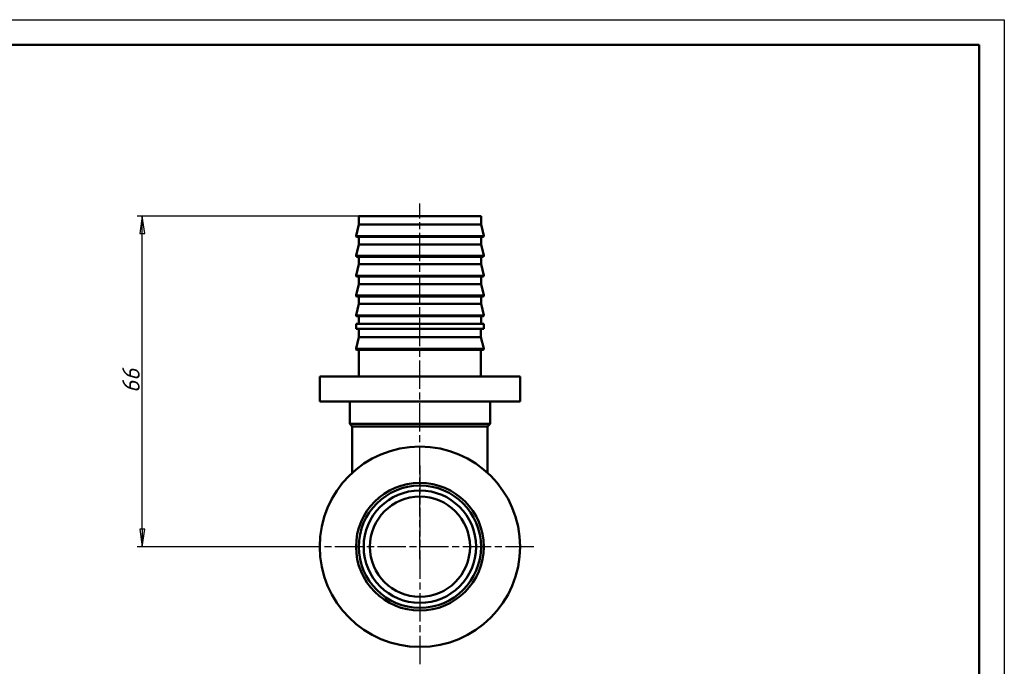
# Model space of a CAD drawing. Header units: millimetres. Extents: x -472 to 1482, y -90 to 369.
# Tile 9 of 10: x 223 to 420, y 168 to 297. Entities that reach past the tile are written whole.
import ezdxf

# ---------------------------------------------------------------- set-up
doc = ezdxf.new("R2010")
doc.units = ezdxf.units.MM
doc.linetypes.add('CHAIN', pattern=[0.7087, 0.4724, -0.0591, 0.1181, -0.0591])
for name, color, linetype, lineweight in [('Видимые тонкие (ГОСТ)', 7, 'Continuous', 35), ('Видимый контур (ГОСТ)', 7, 'Continuous', 50), ('Кромка (ГОСТ)', 7, 'Continuous', 50), ('Маркер центра (ГОСТ)', 7, 'Continuous', 25), ('Осевая линия (ГОСТ)', 7, 'Continuous', 25), ('Размер (ГОСТ)', 7, 'Continuous', 25)]:
    doc.layers.add(name, color=color, linetype=linetype, lineweight=lineweight)
doc.styles.add('Обычный текст (ГОСТ)', font='GOST Common Italic.ttf')
doc.dimstyles.new('Обычный (ГОСТ)', dxfattribs={"dimtxt": 3.5, "dimasz": 3.5, "dimexe": 1, "dimexo": 0, "dimgap": 0.5, "dimtad": 1, "dimrnd": 1e-08, "dimtxsty": 'Обычный текст (ГОСТ)', "dimblk": 'Filled-1', "dimcen": 0.09, "dimdle": 15, "dimclrd": 256, "dimclre": 256, "dimclrt": 256, "dimazin": 2, "dimtfac": 0.714286, "dimtdec": 3, "dimtmove": 0, "dimatfit": 3, "dimfxl": 1, "dimtolj": 1, "dimlwd": 25, "dimlwe": 25, "dimarcsym": 0})

# ---------------------------------------------------------------- blocks, each defined once
blk = doc.blocks.new('Рамки ГОСТ_ граница 297x420')
at = {"layer": 'Кромка (ГОСТ)', "lineweight": 25}
for p, q in [((0, 297), (420, 297)), ((420, 297), (420, 0))]:
    blk.add_line(p, q, dxfattribs=at)
at = {"layer": 'Кромка (ГОСТ)'}
for p, q in [((415, 292), (20, 292)), ((415, 5), (415, 292))]:
    blk.add_line(p, q, dxfattribs=at)
blk = doc.blocks.new('Filled-1')
at = {"color": 0}
for p, q in [((0, 0), (-1, 0.143)), ((-1, 0.143), (-1, -0.143)), ((-1, 0), (0, 0)), ((-1, -0.143), (0, 0))]:
    blk.add_line(p, q, dxfattribs=at)
at = {"color": 0, "flags": 128}
blk.add_lwpolyline([(-1, -0.143), (0, 0), (-1, 0.143), (-1, -0.143)], dxfattribs=at)
at = {"color": 0}
blk.add_solid([(-1, -0.143), (0, 0), (-1, 0.143), (-1, -0.143)], dxfattribs=at)
blk = doc.blocks.new('*D9')
at = {"layer": 'Defpoints', "color": 0, "linetype": 'Continuous', "transparency": 16777216}
for p in [(247.94, 257.79), (291.16, 257.79), (282.16, 191.79)]:
    blk.add_point(p, dxfattribs=at)
at = {"layer": 'Размер (ГОСТ)', "linetype": 'Continuous', "lineweight": 25, "transparency": 16777216}
for p, q in [((291.16, 257.79), (246.94, 257.79)), ((247.94, 195.29), (247.94, 254.29)), ((282.16, 191.79), (246.94, 191.79))]:
    blk.add_line(p, q, dxfattribs=at)
at = {"layer": 'Размер (ГОСТ)', "linetype": 'Continuous', "lineweight": 25, "transparency": 16777216, "xscale": 3.5, "yscale": 3.5, "zscale": 3.5}
for p, rotation in [((247.94, 257.79), 90), ((247.94, 191.79), 270)]:
    blk.add_blockref('Filled-1', p, dxfattribs=dict(at, rotation=rotation))
at = {"layer": 'Размер (ГОСТ)', "linetype": 'Continuous', "lineweight": 25, "transparency": 16777216, "insert": (243.94, 222.47), "char_height": 3.5, "attachment_point": 1, "rotation": 90, "style": 'Обычный текст (ГОСТ)'}
blk.add_mtext('\\A1;66', dxfattribs=at)

msp = doc.modelspace()

# ---------------------------------------------------------------- linework, layer by layer
at = {"layer": 'Видимые тонкие (ГОСТ)'}
for p, q in [((316.106, 253.88), (290.618, 253.88)), ((316.106, 249.92), (290.618, 249.92)), ((316.106, 245.96), (290.618, 245.96)), ((316.106, 242), (290.618, 242)), ((316.106, 238.04), (290.618, 238.04)), ((316.106, 231.34), (290.618, 231.34))]:
    msp.add_line(p, q, dxfattribs=at)
msp.add_circle((303.362, 191.792), 12.744, dxfattribs=at)
at = {"layer": 'Видимый контур (ГОСТ)'}
for p, q in [((315.562, 257.792), (291.162, 257.792)), ((291.162, 256.092), (291.162, 257.792)), ((315.562, 256.092), (315.562, 257.792)), ((291.162, 256.092), (290.618, 253.88)), ((315.562, 256.092), (291.162, 256.092)), ((315.562, 256.092), (316.106, 253.88)), ((315.912, 253.632), (290.812, 253.632)), ((291.162, 252.132), (291.162, 253.632)), ((315.562, 252.132), (315.562, 253.632)), ((291.162, 252.132), (290.618, 249.92)), ((315.562, 252.132), (291.162, 252.132)), ((315.562, 252.132), (316.106, 249.92)), ((315.912, 249.672), (290.812, 249.672)), ((291.162, 248.172), (291.162, 249.672)), ((315.562, 248.172), (315.562, 249.672)), ((291.162, 248.172), (290.618, 245.96)), ((315.562, 248.172), (291.162, 248.172)), ((315.562, 248.172), (316.106, 245.96)), ((315.912, 245.712), (290.812, 245.712)), ((291.162, 244.212), (291.162, 245.712)), ((315.562, 244.212), (315.562, 245.712)), ((291.162, 244.212), (290.618, 242)), ((315.562, 244.212), (291.162, 244.212)), ((315.562, 244.212), (316.106, 242)), ((315.912, 241.752), (290.812, 241.752)), ((291.162, 240.252), (291.162, 241.752)), ((315.562, 240.252), (315.562, 241.752)), ((291.162, 240.252), (290.618, 238.04)), ((315.562, 240.252), (291.162, 240.252)), ((315.562, 240.252), (316.106, 238.04)), ((315.912, 237.792), (290.812, 237.792)), ((291.162, 236.292), (291.162, 237.792)), ((315.562, 236.292), (315.562, 237.792)), ((316.112, 236.292), (290.612, 236.292)), ((290.612, 235.292), (290.612, 236.292)), ((316.112, 235.292), (316.112, 236.292)), ((316.112, 235.292), (290.612, 235.292)), ((291.172, 233.592), (291.172, 235.292)), ((315.552, 233.592), (315.552, 235.292)), ((291.172, 233.592), (290.618, 231.34)), ((315.552, 233.592), (291.172, 233.592)), ((315.552, 233.592), (316.106, 231.34)), ((315.912, 231.092), (290.812, 231.092)), ((291.172, 225.792), (291.172, 231.092)), ((315.552, 225.792), (315.552, 231.092)), ((323.362, 225.792), (283.362, 225.792)), ((283.362, 220.792), (283.362, 225.792)), ((323.362, 220.792), (323.362, 225.792)), ((323.362, 220.792), (283.362, 220.792)), ((289.362, 216.292), (289.362, 220.792)), ((317.362, 216.292), (317.362, 220.792)), ((317.362, 216.292), (289.362, 216.292)), ((289.862, 215.792), (289.362, 216.292)), ((316.862, 215.792), (317.362, 216.292)), ((316.862, 215.792), (289.862, 215.792)), ((289.862, 206.548), (289.862, 215.792)), ((316.862, 206.548), (316.862, 215.792))]:
    msp.add_line(p, q, dxfattribs=at)
for radius in [20, 12.75, 12.2, 11.216, 10]:
    msp.add_circle((303.362, 191.792), radius, dxfattribs=at)
for centre, start, end in [((290.812, 253.832), 166.17959, 270), ((315.912, 253.832), 270, 13.82041), ((290.812, 249.872), 166.17959, 270), ((315.912, 249.872), 270, 13.82041), ((290.812, 245.912), 166.17959, 270), ((315.912, 245.912), 270, 13.82041), ((290.812, 241.952), 166.17959, 270), ((315.912, 241.952), 270, 13.82041), ((290.812, 237.992), 166.17959, 270), ((315.912, 237.992), 270, 13.82041), ((290.812, 231.292), 166.17959, 270), ((315.912, 231.292), 270, 13.82041)]:
    msp.add_arc(centre, 0.2, start, end, dxfattribs=at)
at = {"layer": 'Маркер центра (ГОСТ)', "linetype": 'CHAIN', "ltscale": 11.993792}
for p, q in [((303.362, 208.021), (303.362, 167.933)), ((326.081, 191.792), (282.158, 191.792))]:
    msp.add_line(p, q, dxfattribs=at)
at = {"layer": 'Осевая линия (ГОСТ)', "linetype": 'CHAIN', "ltscale": 11.993792}
msp.add_line((303.362, 189.292), (303.362, 260.292), dxfattribs=at)

# ---------------------------------------------------------------- block references
msp.add_blockref('Рамки ГОСТ_ граница 297x420', (0, 0))

# ---------------------------------------------------------------- dimensions: what is measured, and where the dimension line sits
at = {"layer": 'Размер (ГОСТ)', "linetype": 'Continuous', "lineweight": 25}
dim = msp.add_linear_dim(base=(247.94, 257.792), p1=(282.158, 191.792), p2=(291.162, 257.792), angle=90, dimstyle='Обычный (ГОСТ)', override={"dimgap": 0.5, "dimdec": 2, "dimtol": 0, "dimlim": 0, "dimtp": 0, "dimtm": 0, "dimtdec": 3, "dimtofl": 0, "dimatfit": 1}, dxfattribs=at)
dim.commit()
dim.dimension.update_dxf_attribs({"geometry": '*D9', "text_midpoint": (247.94, 224.792), "dimtype": 160})

doc.saveas('drawing.dxf')
